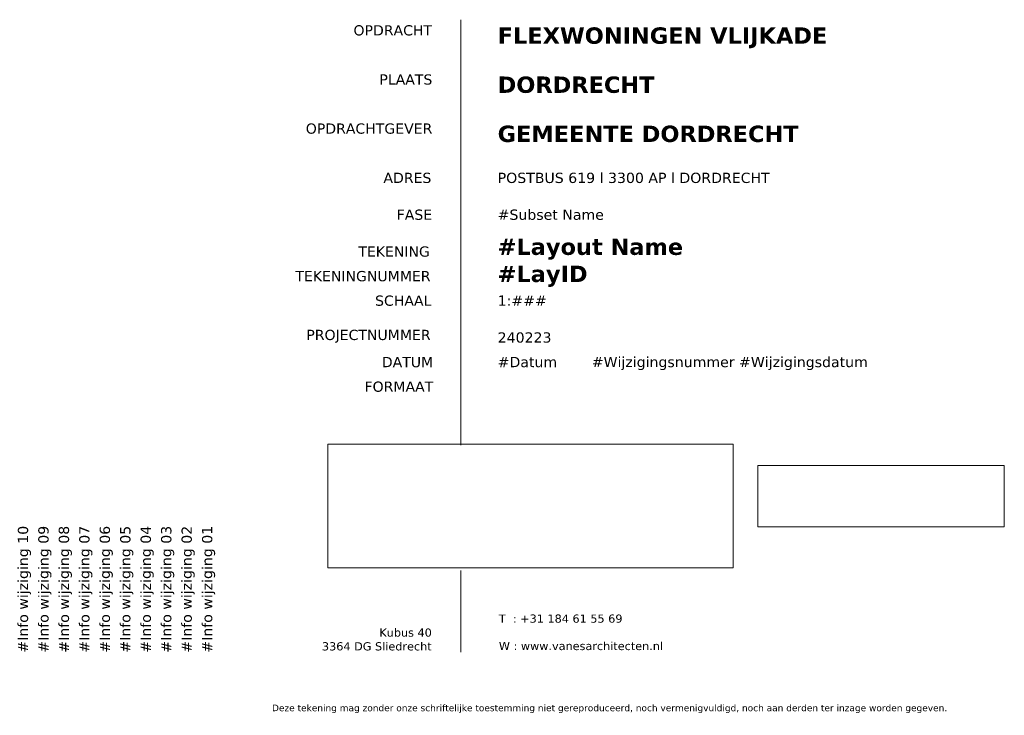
# Model space of a CAD drawing. Header units: millimetres. Extents: x -1649 to 77889, y -1550 to 37834.
# Tile 27 of 27: x 53832 to 77889, y 20839 to 37834. Entities that reach past the tile are written whole.
import ezdxf
from ezdxf.xclip import XClip

# ---------------------------------------------------------------- set-up
doc = ezdxf.new("R2010")
doc.units = ezdxf.units.MM
doc.header["$MEASUREMENT"] = 0
doc.header["$XCLIPFRAME"] = 0
doc.layers.add('00 Onderhoek.ES', color=7, linetype='Continuous')
doc.layers.add('logo van Es architecten_10_0', color=7, linetype='Continuous')
doc.styles.add('GENERATED_STYLE_1', font='verdana.ttf')
doc.styles.add('GENERATED_STYLE_2', font='verdana.ttf')
picture_1 = doc.add_image_def('image1.jpg', size_in_pixel=(1731, 431))
picture_2 = doc.add_image_def('image2.tif', size_in_pixel=(1171, 358))

# ---------------------------------------------------------------- blocks, each defined once
blk = doc.blocks.new('Drawing_1_10', base_point=(66314, 25953))
at = {"layer": 'logo van Es architecten_10_0', "color": 9, "lineweight": 0}
image = blk.add_image(picture_2, insert=(61359, 24439), size_in_units=(9909, 3026), dxfattribs=at)
image.set_boundary_path([(-0.5, -0.5), (1170.5, 357.5)])

msp = doc.modelspace()

# ---------------------------------------------------------------- linework, layer by layer
at = {"layer": '00 Onderhoek.ES', "color": 9, "linetype": 'Continuous', "lineweight": 0}
for p, q in [((64609.7, 27441.1), (64609.7, 37834)), ((64609.7, 22379.7), (64609.7, 24380.3))]:
    msp.add_line(p, q, dxfattribs=at)

# ---------------------------------------------------------------- block references
at = {"layer": '00 Onderhoek.ES', "color": 4, "linetype": 'Continuous', "lineweight": 0}
ref = msp.add_blockref('Drawing_1_10', (66313.9, 25952.6), dxfattribs=at)
XClip(ref).set_block_clipping_path([(60989.6177399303, 24404.7973354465), (72903.0085404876, 27596.9807795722)])

# ---------------------------------------------------------------- texts
for s, insert, char_height, attachment_point, style in [('\\A1;{\\pql;\\fVerdana|b0|i0|c0|p0;\\W1.000000;OPDRACHT}', (61987.3, 37699.3), 250.009, 1, 'GENERATED_STYLE_2'), ('\\A1;{\\pql;\\fVerdana|b1|i0|c0|p0;\\W1.000000;FLEXWONINGEN VLIJKADE}', (65509.7, 37646.2), 400, 1, 'GENERATED_STYLE_1'), ('\\A1;{\\pql;\\fVerdana|b0|i0|c0|p0;\\W1.000000;PLAATS}', (62620.4, 36498.6), 250.009, 1, 'GENERATED_STYLE_2'), ('\\A1;{\\pql;\\fVerdana|b1|i0|c0|p0;\\W1.000000;DORDRECHT}', (65509.7, 36446.2), 400, 1, 'GENERATED_STYLE_1'), ('\\A1;{\\pql;\\fVerdana|b0|i0|c0|p0;\\W1.000000;OPDRACHTGEVER}', (60821.5, 35299.2), 250.009, 1, 'GENERATED_STYLE_2'), ('\\A1;{\\pql;\\fVerdana|b1|i0|c0|p0;\\W1.000000;GEMEENTE DORDRECHT}', (65509.7, 35246.2), 400, 1, 'GENERATED_STYLE_1'), ('\\A1;{\\pql;\\fVerdana|b0|i0|c0|p0;\\W1.000000;ADRES}', (62718.7, 33840.2), 250.009, 7, 'GENERATED_STYLE_2'), ('\\A1;{\\pql;\\fVerdana|b0|i0|c0|p0;\\W1.000000;POSTBUS 619\\fVerdana|b0|i0|c0|p0;\\W1.000000; l \\fVerdana|b0|i0|c0|p0;\\W1.000000;3300 AP\\fVerdana|b0|i0|c0|p0;\\W1.000000; l \\fVerdana|b0|i0|c0|p0;\\W1.000000;DORDRECHT}', (65509.7, 33839.8), 251.0934, 7, 'GENERATED_STYLE_2'), ('\\A1;{\\pql;\\fVerdana|b0|i0|c0|p0;\\W1.000000;#Subset Name\\fVerdana|b0|i0|c0|p0;\\W1.000000;  }', (65509.7, 32939.8), 251.093, 7, 'GENERATED_STYLE_2'), ('\\A1;{\\pql;\\fVerdana|b0|i0|c0|p0;\\W1.000000;FASE}', (63043.3, 32940.1), 250.009, 7, 'GENERATED_STYLE_2'), ('\\A1;{\\pql;\\fVerdana|b1|i0|c0|p0;\\W1.000000;#Layout Name}', (65509.7, 32487.5), 400, 1, 'GENERATED_STYLE_1'), ('\\A1;{\\pql;\\fVerdana|b0|i0|c0|p0;\\W1.000000;TEKENING}', (62106.1, 32039.8), 250.009, 7, 'GENERATED_STYLE_2'), ('\\A1;{\\pql;\\fVerdana|b1|i0|c0|p0;\\W1.000000;#LayID}', (65509.7, 31824.6), 400, 1, 'GENERATED_STYLE_1'), ('\\A1;{\\pql;\\fVerdana|b0|i0|c0|p0;\\W1.000000;TEKENINGNUMMER}', (60567.8, 31439.4), 250.009, 7, 'GENERATED_STYLE_2'), ('\\A1;{\\pql;\\fVerdana|b0|i0|c0|p0;\\W1.000000;SCHAAL}', (62515.3, 30840.1), 250.009, 7, 'GENERATED_STYLE_2'), ('\\A1;{\\pql;\\fVerdana|b0|i0|c0|p0;\\W1.000000;1:###}', (65509.7, 30844.9), 251.093, 7, 'GENERATED_STYLE_2'), ('\\A1;{\\pql;\\fVerdana|b0|i0|c0|p0;\\W1.000000;PROJECTNUMMER}', (60835.2, 29939.4), 250.009, 7, 'GENERATED_STYLE_2'), ('\\A1;{\\pql;\\fVerdana|b0|i0|c0|p0;\\W1.000000;240223}', (65509.7, 29939.6), 251.093, 7, 'GENERATED_STYLE_2'), ('\\A1;{\\pql;\\fVerdana|b0|i0|c0|p0;\\W1.000000;#Datum}', (65509.7, 29339.6), 251.093, 7, 'GENERATED_STYLE_2'), ('\\A1;{\\pql;\\fVerdana|b0|i0|c0|p0;\\W1.000000;DATUM}', (62679.9, 29339.3), 250.009, 7, 'GENERATED_STYLE_2'), ('\\A1;{\\pql;\\fVerdana|b0|i0|c0|p0;\\W1.000000;#Wijzigingsnummer\\fVerdana|b0|i0|c0|p0;\\W1.000000; \\fVerdana|b0|i0|c0|p0;\\W1.000000;#Wijzigingsdatum}', (67809.7, 29273.7), 251.0934, 7, 'GENERATED_STYLE_2'), ('\\A1;{\\pql;\\fVerdana|b0|i0|c0|p0;\\W1.000000;FORMAAT}', (62257, 28739.3), 250.009, 7, 'GENERATED_STYLE_2'), ('\\A1;{\\pql;\\fVerdana|b0|i0|c0|p0;\\W1.000000;T  : +31 184 61 55 69}', (65539.5, 23302.1), 200.007, 1, 'GENERATED_STYLE_2'), ('\\A1;{\\pql;\\fVerdana|b0|i0|c0|p0;\\W1.000000;Kubus 40}', (62620.1, 22757.3), 200.007, 7, 'GENERATED_STYLE_2'), ('\\A1;{\\pql;\\fVerdana|b0|i0|c0|p0;\\W1.000000;3364 DG\\fVerdana|b0|i0|c0|p0;\\W1.000000; \\fVerdana|b0|i0|c0|p0;\\W1.000000;Sliedrecht}', (61217.8, 22420.6), 200.0069, 7, 'GENERATED_STYLE_2'), ('\\A1;{\\pql;\\fVerdana|b0|i0|c0|p0;\\W1.000000;W : \\fVerdana|b0|i0|c0|p0;\\W1.000000;www.vanesarchitecten.nl}', (65539.5, 22633.1), 200.0069, 1, 'GENERATED_STYLE_2'), ('\\A1;{\\pql;\\fVerdana|b0|i0|c0|p0;\\W1.000000;Deze tekening mag zonder onze schriftelijke toestemming niet gereproduceerd, noch vermenigvuldigd, noch aan derden ter inzage worden gegeven.}', (59997, 20893.9), 160, 7, 'GENERATED_STYLE_2')]:
    msp.add_mtext(s, dxfattribs=dict(at, insert=insert, char_height=char_height, attachment_point=attachment_point, style=style))
at = {"layer": '00 Onderhoek.ES', "color": 4, "linetype": 'Continuous', "lineweight": 0, "char_height": 251.093, "attachment_point": 7, "rotation": 90, "style": 'GENERATED_STYLE_2'}
for s, insert in [('\\A1;{\\pql;\\fVerdana|b0|i0|c0|p0;\\W1.000000;#Info wijziging 10}', (54109.4, 22370.1)), ('\\A1;{\\pql;\\fVerdana|b0|i0|c0|p0;\\W1.000000;#Info wijziging 09}', (54609.4, 22370.1)), ('\\A1;{\\pql;\\fVerdana|b0|i0|c0|p0;\\W1.000000;#Info wijziging 08}', (55109.4, 22370.1)), ('\\A1;{\\pql;\\fVerdana|b0|i0|c0|p0;\\W1.000000;#Info wijziging 07}', (55609.4, 22370.1)), ('\\A1;{\\pql;\\fVerdana|b0|i0|c0|p0;\\W1.000000;#Info wijziging 06}', (56109.4, 22370.1)), ('\\A1;{\\pql;\\fVerdana|b0|i0|c0|p0;\\W1.000000;#Info wijziging 05}', (56609.4, 22370.1)), ('\\A1;{\\pql;\\fVerdana|b0|i0|c0|p0;\\W1.000000;#Info wijziging 04}', (57109.4, 22370.1)), ('\\A1;{\\pql;\\fVerdana|b0|i0|c0|p0;\\W1.000000;#Info wijziging 03}', (57609.4, 22370.1)), ('\\A1;{\\pql;\\fVerdana|b0|i0|c0|p0;\\W1.000000;#Info wijziging 02}', (58109.4, 22370.1)), ('\\A1;{\\pql;\\fVerdana|b0|i0|c0|p0;\\W1.000000;#Info wijziging 01}', (58609.4, 22370.1))]:
    msp.add_mtext(s, dxfattribs=dict(at, insert=insert))

# ---------------------------------------------------------------- pictures from other files: only their frames are drawn
at = {"linetype": 'Continuous', "lineweight": 0}
image = msp.add_image(picture_1, insert=(71864.4, 25440), size_in_units=(6024.4, 1500), dxfattribs=at)
image.set_boundary_path([(-0.5, -0.5), (1730.5, 430.5)])

doc.saveas('drawing.dxf')
